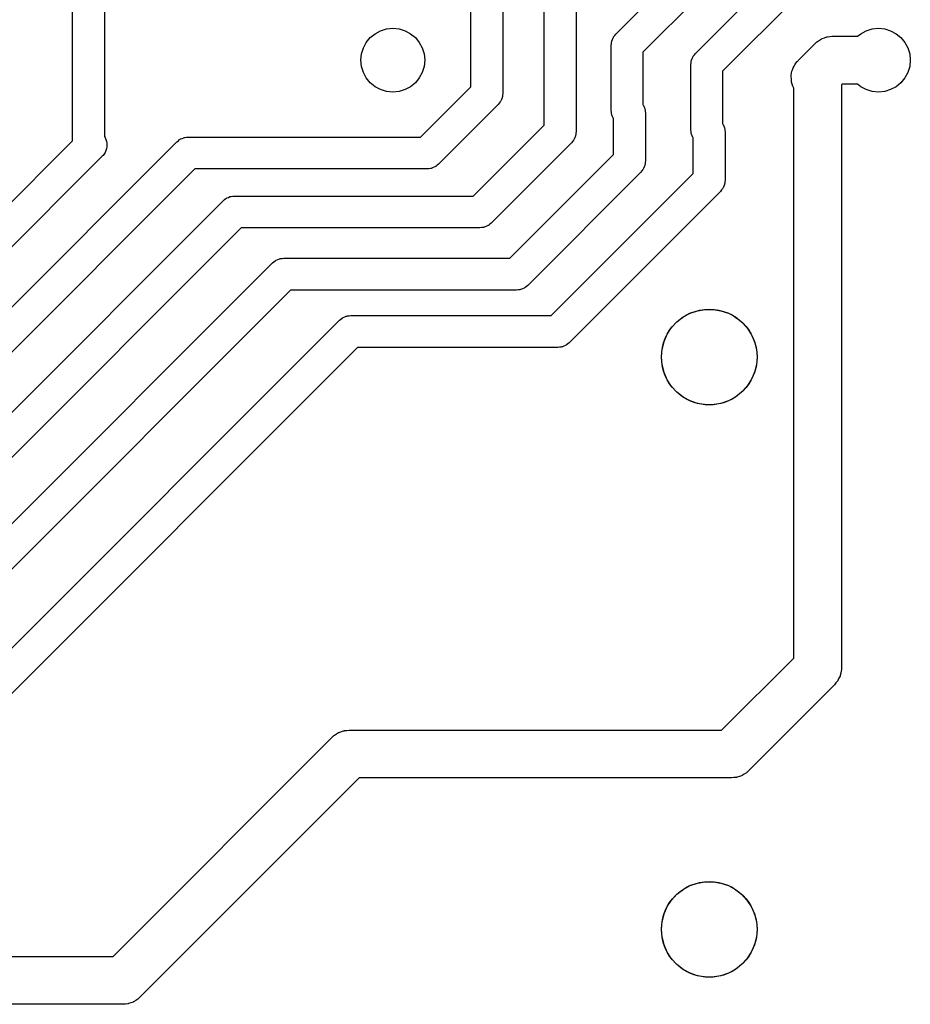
# Model space of a CAD drawing. Extents: x 62 to 248, y -138 to -62.
# Tile 8 of 10: x 203 to 231, y -138 to -107. Entities that reach past the tile are written whole.
import ezdxf

# ---------------------------------------------------------------- set-up
doc = ezdxf.new("R2010")
doc.units = 0
doc.layers.add('BLACK', color=7, linetype='CONTINUOUS')

msp = doc.modelspace()

# ---------------------------------------------------------------- linework, layer by layer
at = {"layer": 'BLACK', "linetype": 'CONTINUOUS'}
for p, q in [((205.02, -110.772894), (205.02, -89.32)), ((206.02, -89.527106), (206.02, -110.635209)), ((222.066447, -107.426447), (226.686447, -102.806446)), ((227.247107, -103.66), (222.92, -107.987106)), ((224.566447, -108.026447), (227.246446, -105.346447)), ((217.52, -109.072893), (217.52, -105.78)), ((218.52, -105.987106), (218.52, -109.28)), ((227.807107, -106.2), (225.42, -108.587106)), ((219.82, -110.272893), (219.82, -106.48)), ((220.82, -106.687106), (220.82, -110.48)), ((214.362893, -107.532893), (214.51443, -107.40853)), ((214.51443, -107.40853), (214.687317, -107.31612)), ((214.687317, -107.31612), (214.87491, -107.259215)), ((214.87491, -107.259215), (215.07, -107.24)), ((215.07, -107.24), (215.26509, -107.259215)), ((215.26509, -107.259215), (215.452683, -107.31612)), ((215.452683, -107.31612), (215.62557, -107.40853)), ((215.62557, -107.40853), (215.777107, -107.532893)), ((222.0344, -107.469255), (222.066447, -107.426447)), ((229.655158, -107.49), (229.75443, -107.40853)), ((229.75443, -107.40853), (229.927317, -107.31612)), ((229.927317, -107.31612), (230.11491, -107.259215)), ((230.11491, -107.259215), (230.31, -107.24)), ((230.31, -107.24), (230.50509, -107.259215)), ((230.50509, -107.259215), (230.692683, -107.31612)), ((230.692683, -107.31612), (230.86557, -107.40853)), ((230.86557, -107.40853), (231.017107, -107.532893)), ((214.14612, -107.857317), (214.23853, -107.68443)), ((214.23853, -107.68443), (214.362893, -107.532893)), ((215.777107, -107.532893), (215.90147, -107.68443)), ((215.90147, -107.68443), (215.99388, -107.857317)), ((221.92, -107.78), (221.927611, -107.727061)), ((221.927611, -107.727061), (221.931427, -107.673717)), ((221.931427, -107.673717), (221.937699, -107.656899)), ((221.937699, -107.656899), (221.940254, -107.639134)), ((221.940254, -107.639134), (221.962471, -107.590483)), ((221.962471, -107.590483), (221.981161, -107.540376)), ((221.981161, -107.540376), (221.991915, -107.526009)), ((221.991915, -107.526009), (221.999373, -107.50968)), ((221.999373, -107.50968), (222.0344, -107.469255)), ((227.78967, -108.24967), (228.32967, -107.70967)), ((228.32967, -107.70967), (228.370418, -107.673406)), ((228.370418, -107.673406), (228.377909, -107.665467)), ((228.377909, -107.665467), (228.383392, -107.66186)), ((228.383392, -107.66186), (228.394823, -107.651688)), ((228.394823, -107.651688), (228.459719, -107.61166)), ((228.459719, -107.61166), (228.523401, -107.569776)), ((228.523401, -107.569776), (228.533704, -107.566025)), ((228.533704, -107.566025), (228.543036, -107.56027)), ((228.543036, -107.56027), (228.615396, -107.536291)), ((228.615396, -107.536291), (228.687038, -107.510216)), ((228.687038, -107.510216), (228.697928, -107.508943)), ((228.697928, -107.508943), (228.708337, -107.505494)), ((228.708337, -107.505494), (228.784275, -107.49885)), ((228.784275, -107.49885), (228.86, -107.49)), ((228.86, -107.49), (229.655158, -107.49)), ((231.017107, -107.532893), (231.14147, -107.68443)), ((231.14147, -107.68443), (231.23388, -107.857317)), ((214.07, -108.24), (214.089215, -108.04491)), ((214.089215, -108.04491), (214.14612, -107.857317)), ((215.99388, -107.857317), (216.050785, -108.04491)), ((216.050785, -108.04491), (216.07, -108.24)), ((221.92, -109.82), (221.92, -107.78)), ((222.92, -107.987106), (222.92, -109.628956)), ((224.499373, -108.10968), (224.5344, -108.069255)), ((224.5344, -108.069255), (224.566447, -108.026447)), ((231.23388, -107.857317), (231.290785, -108.04491)), ((231.290785, -108.04491), (231.31, -108.24)), ((214.089215, -108.43509), (214.07, -108.24)), ((216.07, -108.24), (216.050785, -108.43509)), ((224.42, -108.38), (224.427611, -108.327061)), ((224.42, -110.42), (224.42, -108.38)), ((224.427611, -108.327061), (224.431427, -108.273717)), ((224.431427, -108.273717), (224.437699, -108.256899)), ((224.437699, -108.256899), (224.440254, -108.239134)), ((224.440254, -108.239134), (224.462471, -108.190483)), ((224.462471, -108.190483), (224.481161, -108.140376)), ((224.481161, -108.140376), (224.491915, -108.126009)), ((224.491915, -108.126009), (224.499373, -108.10968)), ((227.672406, -108.406115), (227.681662, -108.386267)), ((227.681662, -108.386267), (227.722225, -108.334966)), ((227.722225, -108.334966), (227.759731, -108.281403)), ((227.759731, -108.281403), (227.776089, -108.266845)), ((227.776089, -108.266845), (227.78967, -108.24967)), ((231.31, -108.24), (231.290785, -108.43509)), ((214.14612, -108.622683), (214.089215, -108.43509)), ((214.23853, -108.79557), (214.14612, -108.622683)), ((215.99388, -108.622683), (215.90147, -108.79557)), ((216.050785, -108.43509), (215.99388, -108.622683)), ((225.42, -108.587106), (225.42, -110.228956)), ((227.572854, -108.714634), (227.586078, -108.65059)), ((227.586078, -108.65059), (227.595556, -108.585886)), ((227.595556, -108.585886), (227.603641, -108.565533)), ((227.603641, -108.565533), (227.608069, -108.544092)), ((227.608069, -108.544092), (227.635703, -108.484827)), ((227.635703, -108.484827), (227.659849, -108.42405)), ((227.659849, -108.42405), (227.672406, -108.406115)), ((231.23388, -108.622683), (231.14147, -108.79557)), ((231.290785, -108.43509), (231.23388, -108.622683)), ((214.362893, -108.947107), (214.23853, -108.79557)), ((214.51443, -109.07147), (214.362893, -108.947107)), ((215.777107, -108.947107), (215.62557, -109.07147)), ((215.90147, -108.79557), (215.777107, -108.947107)), ((227.570318, -108.758186), (227.57349, -108.736524)), ((227.576016, -108.823329), (227.570318, -108.758186)), ((227.57349, -108.736524), (227.572854, -108.714634)), ((227.577919, -108.888699), (227.576016, -108.823329)), ((227.583585, -108.909846), (227.577919, -108.888699)), ((227.585494, -108.931663), (227.583585, -108.909846)), ((227.606063, -108.993736), (227.585494, -108.931663)), ((227.622989, -109.056904), (227.606063, -108.993736)), ((229.17066, -108.99), (229.15, -109.01066)), ((229.655158, -108.99), (229.17066, -108.99)), ((229.75443, -109.07147), (229.655158, -108.99)), ((231.017107, -108.947107), (230.86557, -109.07147)), ((231.14147, -108.79557), (231.017107, -108.947107)), ((214.687317, -109.16388), (214.51443, -109.07147)), ((214.87491, -109.220785), (214.687317, -109.16388)), ((215.07, -109.24), (214.87491, -109.220785)), ((215.26509, -109.220785), (215.07, -109.24)), ((215.452683, -109.16388), (215.26509, -109.220785)), ((215.62557, -109.07147), (215.452683, -109.16388)), ((215.942894, -110.65), (217.52, -109.072893)), ((218.52, -109.28), (218.512388, -109.332938)), ((227.633383, -109.076182), (227.622989, -109.056904)), ((227.64027, -109.096963), (227.633383, -109.076182)), ((227.65, -109.112738), (227.64027, -109.096963)), ((227.65, -126.98934), (227.65, -109.112738)), ((229.15, -109.01066), (229.15, -127.3)), ((229.927317, -109.16388), (229.75443, -109.07147)), ((230.11491, -109.220785), (229.927317, -109.16388)), ((230.31, -109.24), (230.11491, -109.220785)), ((230.50509, -109.220785), (230.31, -109.24)), ((230.692683, -109.16388), (230.50509, -109.220785)), ((230.86557, -109.07147), (230.692683, -109.16388)), ((218.405604, -109.590737), (218.373553, -109.633554)), ((218.440627, -109.55032), (218.405604, -109.590737)), ((218.448083, -109.533993), (218.440627, -109.55032)), ((218.458839, -109.519625), (218.448083, -109.533993)), ((218.477529, -109.469514), (218.458839, -109.519625)), ((218.499746, -109.420866), (218.477529, -109.469514)), ((218.5023, -109.4031), (218.499746, -109.420866)), ((218.508573, -109.386283), (218.5023, -109.4031)), ((218.512388, -109.332938), (218.508573, -109.386283)), ((218.373553, -109.633554), (216.503553, -111.503553)), ((221.927611, -109.872938), (221.92, -109.82)), ((221.931427, -109.926283), (221.927611, -109.872938)), ((221.937699, -109.9431), (221.931427, -109.926283)), ((222.92, -109.628956), (222.920627, -109.62968)), ((222.920627, -109.62968), (222.928084, -109.646009)), ((222.928084, -109.646009), (222.938839, -109.660376)), ((222.938839, -109.660376), (222.957528, -109.710483)), ((222.957528, -109.710483), (222.979746, -109.759134)), ((222.979746, -109.759134), (222.9823, -109.776899)), ((222.9823, -109.776899), (222.988573, -109.793717)), ((222.988573, -109.793717), (222.992388, -109.847061)), ((222.992388, -109.847061), (223, -109.9)), ((223, -109.9), (223, -111.4)), ((221.940254, -109.960866), (221.937699, -109.9431)), ((221.962471, -110.009516), (221.940254, -109.960866)), ((221.981161, -110.059624), (221.962471, -110.009516)), ((221.991915, -110.07399), (221.981161, -110.059624)), ((221.999373, -110.09032), (221.991915, -110.07399)), ((222, -110.091043), (221.999373, -110.09032)), ((222, -111.192894), (222, -110.091043)), ((225.42, -110.228956), (225.420627, -110.22968)), ((225.420627, -110.22968), (225.428084, -110.246009)), ((217.592894, -112.5), (219.82, -110.272893)), ((220.812388, -110.532938), (220.808573, -110.586283)), ((220.82, -110.48), (220.812388, -110.532938)), ((224.427611, -110.472938), (224.42, -110.42)), ((224.431427, -110.526283), (224.427611, -110.472938)), ((224.437699, -110.5431), (224.431427, -110.526283)), ((224.440254, -110.560866), (224.437699, -110.5431)), ((225.428084, -110.246009), (225.438839, -110.260376)), ((225.438839, -110.260376), (225.457528, -110.310483)), ((225.457528, -110.310483), (225.479746, -110.359134)), ((225.479746, -110.359134), (225.4823, -110.376899)), ((225.4823, -110.376899), (225.488573, -110.393717)), ((225.488573, -110.393717), (225.492388, -110.447061)), ((225.492388, -110.447061), (225.5, -110.5)), ((225.5, -110.5), (225.5, -112)), ((191.392894, -124.4), (205.02, -110.772894)), ((192.092894, -127), (208.296447, -110.796446)), ((206.02, -110.635209), (206.038839, -110.660376)), ((206.038839, -110.660376), (206.051334, -110.693877)), ((206.051334, -110.693877), (206.068475, -110.725268)), ((206.068475, -110.725268), (206.076077, -110.760214)), ((206.076077, -110.760214), (206.088573, -110.793717)), ((206.088573, -110.793717), (206.091124, -110.829384)), ((206.091124, -110.829384), (206.098726, -110.86433)), ((208.296447, -110.796446), (208.339261, -110.764396)), ((208.339261, -110.764396), (208.37968, -110.729373)), ((208.37968, -110.729373), (208.396008, -110.721915)), ((208.396008, -110.721915), (208.410376, -110.711161)), ((208.410376, -110.711161), (208.460483, -110.692471)), ((208.460483, -110.692471), (208.509134, -110.670254)), ((208.509134, -110.670254), (208.526899, -110.667699)), ((208.526899, -110.667699), (208.543717, -110.661427)), ((208.543717, -110.661427), (208.597061, -110.657611)), ((208.597061, -110.657611), (208.65, -110.65)), ((208.65, -110.65), (215.942894, -110.65)), ((220.673553, -110.833554), (218.153553, -113.353553)), ((220.705602, -110.79074), (220.673553, -110.833554)), ((220.740627, -110.75032), (220.705602, -110.79074)), ((220.748084, -110.73399), (220.740627, -110.75032)), ((220.758839, -110.719624), (220.748084, -110.73399)), ((220.777528, -110.669516), (220.758839, -110.719624)), ((220.799746, -110.620866), (220.777528, -110.669516)), ((220.8023, -110.6031), (220.799746, -110.620866)), ((220.808573, -110.586283), (220.8023, -110.6031)), ((224.462471, -110.609516), (224.440254, -110.560866)), ((224.481161, -110.659624), (224.462471, -110.609516)), ((224.491915, -110.67399), (224.481161, -110.659624)), ((224.499373, -110.69032), (224.491915, -110.67399)), ((224.5, -110.691043), (224.499373, -110.69032)), ((224.5, -111.792893), (224.5, -110.691043)), ((206.038839, -111.139624), (206.017409, -111.16825)), ((206.051334, -111.106121), (206.038839, -111.139624)), ((206.068475, -111.074732), (206.051334, -111.106121)), ((206.076077, -111.039785), (206.068475, -111.074732)), ((206.088573, -111.006283), (206.076077, -111.039785)), ((206.091124, -110.970615), (206.088573, -111.006283)), ((206.098726, -110.93567), (206.091124, -110.970615)), ((206.098726, -110.86433), (206.096174, -110.9)), ((206.096174, -110.9), (206.098726, -110.93567)), ((205.953553, -111.253553), (191.953553, -125.253553)), ((205.974982, -111.224926), (205.953553, -111.253553)), ((206.00027, -111.199639), (205.974982, -111.224926)), ((206.017409, -111.16825), (206.00027, -111.199639)), ((218.742894, -114.45), (222, -111.192894)), ((222.992388, -111.452938), (222.988573, -111.506283)), ((223, -111.4), (222.992388, -111.452938)), ((208.857107, -111.65), (192.653553, -127.853553)), ((216.15, -111.65), (208.857107, -111.65)), ((216.202938, -111.642388), (216.15, -111.65)), ((216.256283, -111.638573), (216.202938, -111.642388)), ((216.2731, -111.6323), (216.256283, -111.638573)), ((216.290866, -111.629746), (216.2731, -111.6323)), ((216.339516, -111.607528), (216.290866, -111.629746)), ((216.389624, -111.588839), (216.339516, -111.607528)), ((216.40399, -111.578084), (216.389624, -111.588839)), ((216.42032, -111.570627), (216.40399, -111.578084)), ((216.460744, -111.535599), (216.42032, -111.570627)), ((216.503553, -111.503553), (216.460744, -111.535599)), ((222.853553, -111.753553), (219.303553, -115.303553)), ((222.885599, -111.710744), (222.853553, -111.753553)), ((222.920627, -111.67032), (222.885599, -111.710744)), ((222.928084, -111.65399), (222.920627, -111.67032)), ((222.938839, -111.639624), (222.928084, -111.65399)), ((222.957528, -111.589516), (222.938839, -111.639624)), ((222.979746, -111.540866), (222.957528, -111.589516)), ((222.9823, -111.5231), (222.979746, -111.540866)), ((222.988573, -111.506283), (222.9823, -111.5231)), ((220.042894, -116.25), (224.5, -111.792893)), ((225.492388, -112.052938), (225.488573, -112.106283)), ((225.5, -112), (225.492388, -112.052938)), ((225.353553, -112.353554), (220.603553, -117.103553)), ((225.385604, -112.310737), (225.353553, -112.353554)), ((225.420627, -112.27032), (225.385604, -112.310737)), ((225.428083, -112.253993), (225.420627, -112.27032)), ((225.438839, -112.239625), (225.428083, -112.253993)), ((225.457529, -112.189514), (225.438839, -112.239625)), ((225.479746, -112.140866), (225.457529, -112.189514)), ((225.4823, -112.1231), (225.479746, -112.140866)), ((225.488573, -112.106283), (225.4823, -112.1231)), ((192.792894, -129.6), (209.746447, -112.646447)), ((209.746447, -112.646447), (209.789255, -112.6144)), ((209.789255, -112.6144), (209.82968, -112.579373)), ((209.82968, -112.579373), (209.846009, -112.571915)), ((209.846009, -112.571915), (209.860376, -112.561161)), ((209.860376, -112.561161), (209.910483, -112.542471)), ((209.910483, -112.542471), (209.959134, -112.520254)), ((209.959134, -112.520254), (209.976899, -112.517699)), ((209.976899, -112.517699), (209.993717, -112.511427)), ((209.993717, -112.511427), (210.047061, -112.507611)), ((210.047061, -112.507611), (210.1, -112.5)), ((210.1, -112.5), (217.592894, -112.5)), ((210.307106, -113.5), (193.353553, -130.453553)), ((217.8, -113.5), (210.307106, -113.5)), ((217.852938, -113.492388), (217.8, -113.5)), ((217.906283, -113.488573), (217.852938, -113.492388)), ((217.9231, -113.4823), (217.906283, -113.488573)), ((217.940866, -113.479746), (217.9231, -113.4823)), ((217.989516, -113.457528), (217.940866, -113.479746)), ((218.039624, -113.438839), (217.989516, -113.457528)), ((218.05399, -113.428084), (218.039624, -113.438839)), ((218.07032, -113.420627), (218.05399, -113.428084)), ((218.110744, -113.385599), (218.07032, -113.420627)), ((218.153553, -113.353553), (218.110744, -113.385599)), ((211.296447, -114.596446), (211.339261, -114.564396)), ((211.339261, -114.564396), (211.37968, -114.529373)), ((211.37968, -114.529373), (211.396008, -114.521915)), ((211.396008, -114.521915), (211.410376, -114.511161)), ((211.410376, -114.511161), (211.460487, -114.492469)), ((211.460487, -114.492469), (211.509134, -114.470254)), ((211.509134, -114.470254), (211.526895, -114.4677)), ((211.526895, -114.4677), (211.543717, -114.461426)), ((211.543717, -114.461426), (211.59707, -114.45761)), ((211.59707, -114.45761), (211.65, -114.45)), ((211.65, -114.45), (218.742894, -114.45)), ((193.992894, -131.9), (211.296447, -114.596446)), ((211.857107, -115.45), (194.553553, -132.753553)), ((218.95, -115.45), (211.857107, -115.45)), ((219.002938, -115.442388), (218.95, -115.45)), ((219.056283, -115.438573), (219.002938, -115.442388)), ((219.0731, -115.4323), (219.056283, -115.438573)), ((219.090866, -115.429746), (219.0731, -115.4323)), ((219.139516, -115.407528), (219.090866, -115.429746)), ((219.189624, -115.388839), (219.139516, -115.407528)), ((219.20399, -115.378084), (219.189624, -115.388839)), ((219.22032, -115.370627), (219.20399, -115.378084)), ((219.260744, -115.335599), (219.22032, -115.370627)), ((219.303553, -115.303553), (219.260744, -115.335599)), ((224.397457, -116.17634), (224.631772, -116.0959)), ((224.631772, -116.0959), (224.876131, -116.055123)), ((224.876131, -116.055123), (225.123869, -116.055123)), ((225.123869, -116.055123), (225.368228, -116.0959)), ((225.368228, -116.0959), (225.602543, -116.17634)), ((195.492894, -134.3), (213.396447, -116.396446)), ((213.396447, -116.396446), (213.439261, -116.364396)), ((213.439261, -116.364396), (213.47968, -116.329373)), ((213.47968, -116.329373), (213.496008, -116.321915)), ((213.496008, -116.321915), (213.510376, -116.311161)), ((213.510376, -116.311161), (213.560483, -116.292471)), ((213.560483, -116.292471), (213.609134, -116.270254)), ((213.609134, -116.270254), (213.626899, -116.267699)), ((213.626899, -116.267699), (213.643717, -116.261427)), ((213.643717, -116.261427), (213.697061, -116.257611)), ((213.697061, -116.257611), (213.75, -116.25)), ((213.75, -116.25), (220.042894, -116.25)), ((223.984078, -116.446414), (224.179578, -116.29425)), ((224.179578, -116.29425), (224.397457, -116.17634)), ((225.602543, -116.17634), (225.820422, -116.29425)), ((225.820422, -116.29425), (226.015922, -116.446414)), ((223.680789, -116.836079), (223.816289, -116.628681)), ((223.816289, -116.628681), (223.984078, -116.446414)), ((226.015922, -116.446414), (226.183711, -116.628681)), ((226.183711, -116.628681), (226.319211, -116.836079)), ((223.581274, -117.062951), (223.680789, -116.836079)), ((226.319211, -116.836079), (226.418726, -117.062951)), ((213.957107, -117.25), (196.053553, -135.153553)), ((220.25, -117.25), (213.957107, -117.25)), ((220.302938, -117.242388), (220.25, -117.25)), ((220.356283, -117.238573), (220.302938, -117.242388)), ((220.3731, -117.2323), (220.356283, -117.238573)), ((220.390866, -117.229746), (220.3731, -117.2323)), ((220.439516, -117.207528), (220.390866, -117.229746)), ((220.489624, -117.188839), (220.439516, -117.207528)), ((220.50399, -117.178084), (220.489624, -117.188839)), ((220.52032, -117.170627), (220.50399, -117.178084)), ((220.560744, -117.135599), (220.52032, -117.170627)), ((220.603553, -117.103553), (220.560744, -117.135599)), ((223.5, -117.55), (223.520458, -117.303108)), ((223.520458, -117.303108), (223.581274, -117.062951)), ((226.418726, -117.062951), (226.479542, -117.303108)), ((226.479542, -117.303108), (226.5, -117.55)), ((223.520458, -117.796892), (223.5, -117.55)), ((226.5, -117.55), (226.479542, -117.796892)), ((223.581274, -118.037049), (223.520458, -117.796892)), ((226.479542, -117.796892), (226.418726, -118.037049)), ((223.680789, -118.263921), (223.581274, -118.037049)), ((223.816289, -118.471319), (223.680789, -118.263921)), ((226.319211, -118.263921), (226.183711, -118.471319)), ((226.418726, -118.037049), (226.319211, -118.263921)), ((223.984078, -118.653586), (223.816289, -118.471319)), ((226.183711, -118.471319), (226.015922, -118.653586)), ((224.179578, -118.80575), (223.984078, -118.653586)), ((224.397457, -118.92366), (224.179578, -118.80575)), ((225.820422, -118.80575), (225.602543, -118.92366)), ((226.015922, -118.653586), (225.820422, -118.80575)), ((224.631772, -119.0041), (224.397457, -118.92366)), ((224.876131, -119.044877), (224.631772, -119.0041)), ((225.123869, -119.044877), (224.876131, -119.044877)), ((225.368228, -119.0041), (225.123869, -119.044877)), ((225.602543, -118.92366), (225.368228, -119.0041)), ((225.38934, -129.25), (227.65, -126.98934)), ((229.127347, -127.461252), (229.111932, -127.535908)), ((229.144929, -127.38707), (229.127347, -127.461252)), ((229.145818, -127.371794), (229.144929, -127.38707)), ((229.147146, -127.365366), (229.145818, -127.371794)), ((229.15, -127.3), (229.146828, -127.354455)), ((229.146828, -127.354455), (229.147146, -127.365366)), ((228.93033, -127.83033), (226.23033, -130.53033)), ((228.977612, -127.770531), (228.93033, -127.83033)), ((229.026616, -127.712132), (228.977612, -127.770531)), ((229.031537, -127.702332), (229.026616, -127.712132)), ((229.038338, -127.693732), (229.031537, -127.702332)), ((229.070558, -127.624634), (229.038338, -127.693732)), ((229.104769, -127.556515), (229.070558, -127.624634)), ((229.107297, -127.545846), (229.104769, -127.556515)), ((229.111932, -127.535908), (229.107297, -127.545846)), ((213.234823, -129.411688), (213.299719, -129.37166)), ((213.299719, -129.37166), (213.363401, -129.329776)), ((213.363401, -129.329776), (213.373704, -129.326025)), ((213.373704, -129.326025), (213.383036, -129.32027)), ((213.383036, -129.32027), (213.455396, -129.296291)), ((213.455396, -129.296291), (213.527038, -129.270216)), ((213.527038, -129.270216), (213.537928, -129.268943)), ((213.537928, -129.268943), (213.548337, -129.265494)), ((213.548337, -129.265494), (213.624275, -129.25885)), ((213.624275, -129.25885), (213.7, -129.25)), ((213.7, -129.25), (225.38934, -129.25)), ((206.28934, -136.35), (213.16967, -129.46967)), ((213.16967, -129.46967), (213.210418, -129.433406)), ((213.210418, -129.433406), (213.217909, -129.425467)), ((213.217909, -129.425467), (213.223392, -129.42186)), ((213.223392, -129.42186), (213.234823, -129.411688)), ((226.165177, -130.588312), (226.100287, -130.628335)), ((226.176607, -130.578139), (226.165177, -130.588312)), ((226.182091, -130.574533), (226.176607, -130.578139)), ((226.189581, -130.566593), (226.182091, -130.574533)), ((226.23033, -130.53033), (226.189581, -130.566593)), ((214.01066, -130.75), (207.13033, -137.63033)), ((225.7, -130.75), (214.01066, -130.75)), ((225.775725, -130.741149), (225.7, -130.75)), ((225.851663, -130.734506), (225.775725, -130.741149)), ((225.862071, -130.731056), (225.851663, -130.734506)), ((225.872962, -130.729784), (225.862071, -130.731056)), ((225.944609, -130.703706), (225.872962, -130.729784)), ((226.016963, -130.67973), (225.944609, -130.703706)), ((226.026293, -130.673974), (226.016963, -130.67973)), ((226.036599, -130.670224), (226.026293, -130.673974)), ((226.100287, -130.628335), (226.036599, -130.670224)), ((224.631772, -134.0459), (224.876131, -134.005123)), ((224.876131, -134.005123), (225.123869, -134.005123)), ((225.123869, -134.005123), (225.368228, -134.0459)), ((223.984078, -134.396414), (224.179578, -134.24425)), ((224.179578, -134.24425), (224.397457, -134.12634)), ((224.397457, -134.12634), (224.631772, -134.0459)), ((225.368228, -134.0459), (225.602543, -134.12634)), ((225.602543, -134.12634), (225.820422, -134.24425)), ((225.820422, -134.24425), (226.015922, -134.396414)), ((223.680789, -134.786079), (223.816289, -134.578681)), ((223.816289, -134.578681), (223.984078, -134.396414)), ((226.015922, -134.396414), (226.183711, -134.578681)), ((226.183711, -134.578681), (226.319211, -134.786079)), ((223.581274, -135.012951), (223.680789, -134.786079)), ((226.319211, -134.786079), (226.418726, -135.012951)), ((223.5, -135.5), (223.520458, -135.253108)), ((223.520458, -135.253108), (223.581274, -135.012951)), ((226.418726, -135.012951), (226.479542, -135.253108)), ((226.479542, -135.253108), (226.5, -135.5)), ((223.520458, -135.746892), (223.5, -135.5)), ((226.5, -135.5), (226.479542, -135.746892)), ((223.581274, -135.987049), (223.520458, -135.746892)), ((226.479542, -135.746892), (226.418726, -135.987049)), ((223.680789, -136.213921), (223.581274, -135.987049)), ((226.418726, -135.987049), (226.319211, -136.213921)), ((118.31066, -136.35), (206.28934, -136.35)), ((223.816289, -136.421319), (223.680789, -136.213921)), ((223.984078, -136.603586), (223.816289, -136.421319)), ((226.183711, -136.421319), (226.015922, -136.603586)), ((226.319211, -136.213921), (226.183711, -136.421319)), ((224.179578, -136.75575), (223.984078, -136.603586)), ((224.397457, -136.87366), (224.179578, -136.75575)), ((225.820422, -136.75575), (225.602543, -136.87366)), ((226.015922, -136.603586), (225.820422, -136.75575)), ((224.631772, -136.9541), (224.397457, -136.87366)), ((224.876131, -136.994877), (224.631772, -136.9541)), ((225.123869, -136.994877), (224.876131, -136.994877)), ((225.368228, -136.9541), (225.123869, -136.994877)), ((225.602543, -136.87366), (225.368228, -136.9541)), ((207.065177, -137.688312), (207.000287, -137.728335)), ((207.076607, -137.678139), (207.065177, -137.688312)), ((207.082091, -137.674533), (207.076607, -137.678139)), ((207.089581, -137.666593), (207.082091, -137.674533)), ((207.13033, -137.63033), (207.089581, -137.666593)), ((206.6, -137.85), (118, -137.85)), ((206.675725, -137.841149), (206.6, -137.85)), ((206.751663, -137.834506), (206.675725, -137.841149)), ((206.762071, -137.831056), (206.751663, -137.834506)), ((206.772962, -137.829784), (206.762071, -137.831056)), ((206.844609, -137.803706), (206.772962, -137.829784)), ((206.916963, -137.77973), (206.844609, -137.803706)), ((206.926293, -137.773974), (206.916963, -137.77973)), ((206.936599, -137.770224), (206.926293, -137.773974)), ((207.000287, -137.728335), (206.936599, -137.770224))]:
    msp.add_line(p, q, dxfattribs=at)
at = {"layer": 'BLACK'}
for centre in [(225, -117.55), (225, -135.5)]:
    msp.add_circle(centre, 1.5, dxfattribs=at)

doc.saveas('drawing.dxf')
